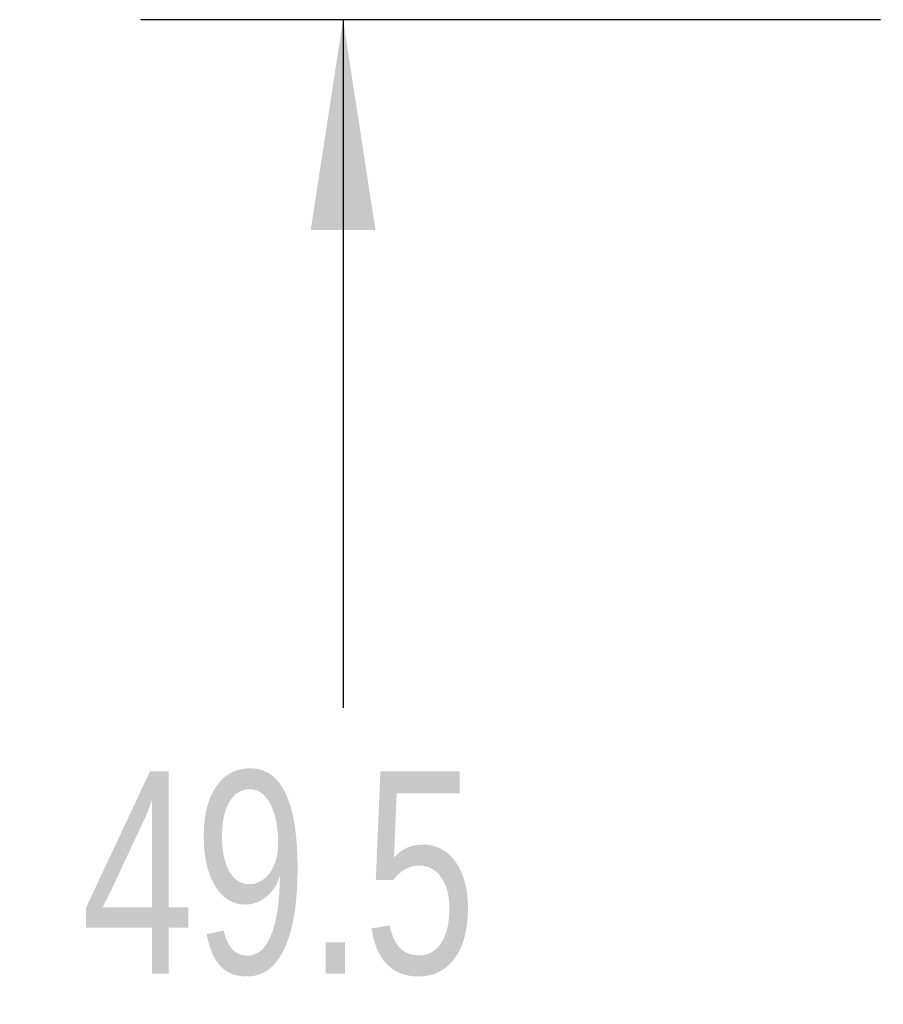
# Model space of a CAD drawing. Header units: millimetres. Extents: x 0 to 419, y 0 to 324.
# Tile 4 of 24: x 73 to 94, y 106 to 129. Entities that reach past the tile are written whole.
import ezdxf

# ---------------------------------------------------------------- set-up
doc = ezdxf.new("R2010")
doc.units = ezdxf.units.MM
doc.header["$LTSCALE"] = 1.5
doc.layers.add('DIMENSIONS', color=140, linetype='Continuous', lineweight=25)
doc.styles.add('SLDTEXTSTYLE2', font='TXT', dxfattribs={"width": 0.75})
doc.dimstyles.new('SLDDIMSTYLE0', dxfattribs={"dimtxt": 4.7625, "dimasz": 4.953, "dimexe": 0, "dimexo": 0.0625, "dimgap": 1.190625, "dimtad": 0, "dimtih": 1, "dimtoh": 1, "dimdec": 1, "dimrnd": 1e-09, "dimzin": 12, "dimdsep": 46, "dimtxsty": 'SLDTEXTSTYLE2', "dimsah": 1, "dimcen": 0.09, "dimadec": 0, "dimazin": 3, "dimtfac": 1, "dimtdec": 1, "dimtofl": 0, "dimtmove": 0, "dimatfit": 3, "dimfxl": 0, "dimfrac": 2, "dimtolj": 1, "dimtzin": 12, "dimarcsym": 0})

# ---------------------------------------------------------------- blocks, each defined once
blk = doc.blocks.new('_D')
at = {"layer": 'DIMENSIONS'}
for p, q in [((93.624, 129.009), (76.215, 129.009)), ((80.977, 129.009), (80.977, 112.808)), ((74.819, 104.207), (73.368, 104.207)), ((73.368, 104.207), (73.368, 96.647)), ((87.136, 104.207), (88.587, 104.207)), ((88.587, 104.207), (88.587, 96.647)), ((73.368, 96.647), (74.819, 96.647)), ((88.587, 96.647), (87.136, 96.647)), ((80.977, 79.479), (80.977, 95.679)), ((93.21, 79.479), (76.215, 79.479))]:
    blk.add_line(p, q, dxfattribs=at)
for points in [[(80.977, 129.009), (80.215, 124.056), (81.739, 124.056)], [(80.977, 79.479), (81.739, 84.432), (80.215, 84.432)]]:
    blk.add_solid(points, dxfattribs=at)
at = {"layer": 'DIMENSIONS', "char_height": 4.7625, "attachment_point": 1, "style": 'SLDTEXTSTYLE2'}
for s, insert in [('49.5', (74.819, 111.314)), ('1.95', (74.819, 102.786))]:
    blk.add_mtext(s, dxfattribs=dict(at, insert=insert))

msp = doc.modelspace()

# ---------------------------------------------------------------- dimensions: what is measured, and where the dimension line sits
at = {"layer": 'DIMENSIONS'}
dim = msp.add_linear_dim(base=(80.977, 129.009), p1=(95.115, 79.479), p2=(95.529, 129.009), angle=90, dimstyle='SLDDIMSTYLE0', dxfattribs=at)
dim.commit()
dim.dimension.update_dxf_attribs({"geometry": '_D', "text_midpoint": (80.977, 104.244), "dimtype": 160})

doc.saveas('drawing.dxf')
